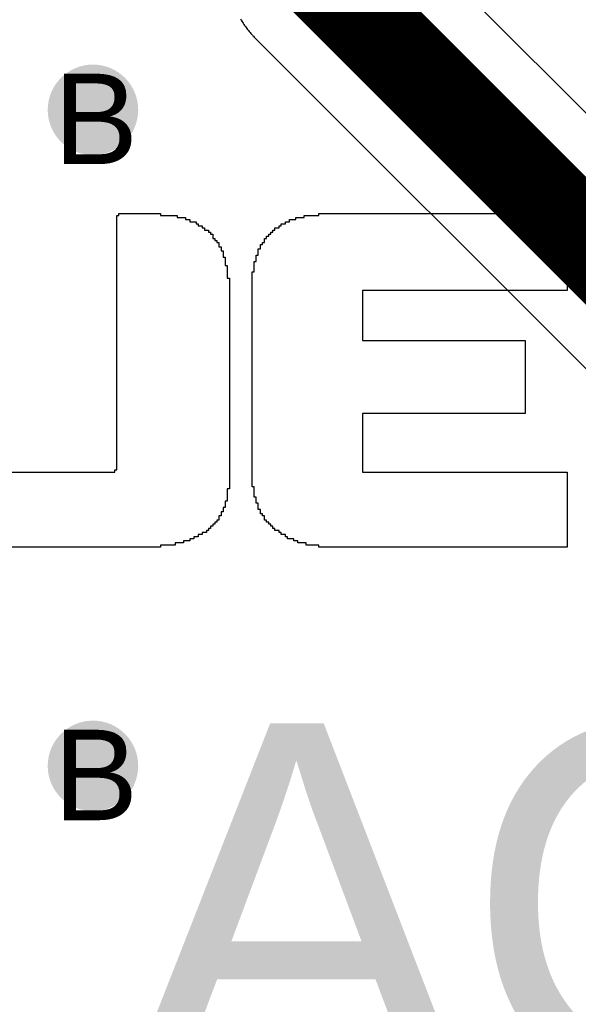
# Model space of a CAD drawing. Header units: millimetres. Extents: x -0.78 to 4.25, y -4.49 to 2.54.
# Tile 16 of 32: x 0.26 to 0.38, y 1.9 to 2.11. Entities that reach past the tile are written whole.
import ezdxf

# ---------------------------------------------------------------- set-up
doc = ezdxf.new("R2010")
doc.units = ezdxf.units.MM
doc.header["$MEASUREMENT"] = 0
for name, color, linetype in [('BottomLayer', 5, 'Continuous'), ('DrillDrawing', 1, 'Continuous'), ('TopLayer', 1, 'Continuous'), ('TopOverlay', 2, 'Continuous'), ('TopSolder', 216, 'Continuous')]:
    doc.layers.add(name, color=color, linetype=linetype)
doc.styles.add('Arial', font='txt', dxfattribs={"height": 0.2})

msp = doc.modelspace()

# ---------------------------------------------------------------- hatches: boundary and pattern name
at = {"layer": 'BottomLayer'}
h = msp.add_hatch(color=5, dxfattribs=at)
edge = h.paths.add_edge_path()
edge.add_arc((0.275, 2.095), 0.01, 0, 360)
h = msp.add_hatch(color=5, dxfattribs=at)
edge = h.paths.add_edge_path()
edge.add_arc((0.275, 1.95), 0.01, 0, 360)
at = {"layer": 'TopLayer'}
h = msp.add_hatch(color=1, dxfattribs=at)
edge = h.paths.add_edge_path()
edge.add_arc((0.275, 2.095), 0.01, 0, 360)
h = msp.add_hatch(color=1, dxfattribs=at)
edge = h.paths.add_edge_path()
edge.add_arc((0.275, 1.95), 0.01, 0, 360)
at = {"layer": 'TopSolder'}
h = msp.add_hatch(color=216, dxfattribs=at)
edge = h.paths.add_edge_path()
edge.add_arc((0.275, 2.095), 0.006, 0, 360)
h = msp.add_hatch(color=216, dxfattribs=at)
edge = h.paths.add_edge_path()
edge.add_arc((0.275, 1.95), 0.006, 0, 360)

# ---------------------------------------------------------------- linework, layer by layer
at = {"layer": 'TopLayer'}
for p, q in [((0.54328, 1.935), (0.345, 2.13328)), ((0.30763, 2.11508), (0.30777, 2.11484)), ((0.30777, 2.11484), (0.30792, 2.1146)), ((0.30792, 2.1146), (0.30806, 2.11436)), ((0.30806, 2.11436), (0.30822, 2.11412)), ((0.30822, 2.11412), (0.30837, 2.11389)), ((0.30837, 2.11389), (0.30853, 2.11366)), ((0.30853, 2.11366), (0.30869, 2.11343)), ((0.30869, 2.11343), (0.30885, 2.1132)), ((0.30885, 2.1132), (0.30902, 2.11297)), ((0.30902, 2.11297), (0.30919, 2.11275)), ((0.30919, 2.11275), (0.30936, 2.11253)), ((0.30936, 2.11253), (0.30954, 2.11231)), ((0.30954, 2.11231), (0.30972, 2.1121)), ((0.30972, 2.1121), (0.3099, 2.11188)), ((0.3099, 2.11188), (0.31009, 2.11167)), ((0.31009, 2.11167), (0.31027, 2.11147)), ((0.31027, 2.11147), (0.31037, 2.11136)), ((0.31037, 2.11136), (0.31047, 2.11126)), ((0.31047, 2.11126), (0.31066, 2.11106)), ((0.31066, 2.11106), (0.31086, 2.11086)), ((0.31086, 2.11086), (0.52086, 1.90086))]:
    msp.add_line(p, q, dxfattribs=at)
at = {"layer": 'TopLayer', "const_width": 0.02}
msp.add_lwpolyline([(0.325, 2.125), (0.535, 1.915)], dxfattribs=at)
at = {"layer": 'TopOverlay'}
for p, q in [((0.28073, 2.07166), (0.28073, 2.07212)), ((0.28073, 2.07212), (0.28995, 2.07212)), ((0.28995, 2.07212), (0.28995, 2.07166)), ((0.32492, 2.07166), (0.32492, 2.07212)), ((0.32492, 2.07212), (0.37979, 2.07212)), ((0.37979, 2.07212), (0.37979, 2.07166)), ((0.28026, 2.0712), (0.28026, 2.07166)), ((0.28026, 2.07166), (0.28073, 2.07166)), ((0.28026, 2.07073), (0.28026, 2.0712)), ((0.28026, 2.07027), (0.28026, 2.07073)), ((0.28026, 2.06981), (0.28026, 2.07027)), ((0.28026, 2.06935), (0.28026, 2.06981)), ((0.28995, 2.07166), (0.29364, 2.07166)), ((0.29364, 2.07166), (0.29364, 2.0712)), ((0.29364, 2.0712), (0.29548, 2.0712)), ((0.29548, 2.0712), (0.29548, 2.07073)), ((0.29548, 2.07073), (0.2964, 2.07073)), ((0.2964, 2.07073), (0.2964, 2.07027)), ((0.2964, 2.07027), (0.29779, 2.07027)), ((0.29779, 2.07027), (0.29779, 2.06981)), ((0.29779, 2.06981), (0.29825, 2.06981)), ((0.29825, 2.06981), (0.29825, 2.06935)), ((0.31662, 2.06935), (0.31662, 2.06981)), ((0.31662, 2.06981), (0.31754, 2.06981)), ((0.31754, 2.06981), (0.31754, 2.07027)), ((0.31754, 2.07027), (0.31846, 2.07027)), ((0.31846, 2.07027), (0.31846, 2.07073)), ((0.31846, 2.07073), (0.31985, 2.07073)), ((0.31985, 2.07073), (0.31985, 2.0712)), ((0.31985, 2.0712), (0.32169, 2.0712)), ((0.32169, 2.0712), (0.32169, 2.07166)), ((0.32169, 2.07166), (0.32492, 2.07166)), ((0.37979, 2.07166), (0.37979, 2.0712)), ((0.37979, 2.0712), (0.37979, 2.07073)), ((0.37979, 2.07073), (0.37979, 2.07027)), ((0.37979, 2.07027), (0.37979, 2.06981)), ((0.37979, 2.06981), (0.37979, 2.06935)), ((0.28026, 2.06889), (0.28026, 2.06935)), ((0.28026, 2.06843), (0.28026, 2.06889)), ((0.28026, 2.06797), (0.28026, 2.06843)), ((0.28026, 2.06751), (0.28026, 2.06797)), ((0.28026, 2.06705), (0.28026, 2.06751)), ((0.29825, 2.06935), (0.29917, 2.06935)), ((0.29917, 2.06935), (0.29917, 2.06889)), ((0.29917, 2.06889), (0.29963, 2.06889)), ((0.29963, 2.06889), (0.29963, 2.06843)), ((0.29963, 2.06843), (0.30055, 2.06843)), ((0.30055, 2.06843), (0.30055, 2.06797)), ((0.30055, 2.06797), (0.30101, 2.06797)), ((0.30101, 2.06797), (0.30101, 2.06751)), ((0.30101, 2.06751), (0.30148, 2.06751)), ((0.30148, 2.06751), (0.30148, 2.06705)), ((0.31385, 2.06705), (0.31385, 2.06751)), ((0.31385, 2.06751), (0.31431, 2.06751)), ((0.31431, 2.06751), (0.31431, 2.06797)), ((0.31431, 2.06797), (0.31478, 2.06797)), ((0.31478, 2.06797), (0.31478, 2.06843)), ((0.31478, 2.06843), (0.31524, 2.06843)), ((0.31524, 2.06843), (0.31524, 2.06889)), ((0.31524, 2.06889), (0.31616, 2.06889)), ((0.31616, 2.06889), (0.31616, 2.06935)), ((0.31616, 2.06935), (0.31662, 2.06935)), ((0.37979, 2.06935), (0.37979, 2.06889)), ((0.37979, 2.06889), (0.37979, 2.06843)), ((0.37979, 2.06843), (0.37979, 2.06797)), ((0.37979, 2.06797), (0.37979, 2.06751)), ((0.37979, 2.06751), (0.37979, 2.06705)), ((0.28026, 2.06658), (0.28026, 2.06705)), ((0.28026, 2.06612), (0.28026, 2.06658)), ((0.28026, 2.06566), (0.28026, 2.06612)), ((0.28026, 2.0652), (0.28026, 2.06566)), ((0.28026, 2.06474), (0.28026, 2.0652)), ((0.30148, 2.06705), (0.30148, 2.06658)), ((0.30148, 2.06658), (0.30194, 2.06658)), ((0.30194, 2.06658), (0.30194, 2.06612)), ((0.30194, 2.06612), (0.3024, 2.06612)), ((0.3024, 2.06612), (0.3024, 2.06566)), ((0.3024, 2.06566), (0.30286, 2.06566)), ((0.30286, 2.06566), (0.30286, 2.0652)), ((0.30286, 2.0652), (0.30286, 2.06474)), ((0.31201, 2.06474), (0.31201, 2.0652)), ((0.31201, 2.0652), (0.31247, 2.0652)), ((0.31247, 2.0652), (0.31247, 2.06566)), ((0.31247, 2.06566), (0.31293, 2.06566)), ((0.31293, 2.06612), (0.31293, 2.06658)), ((0.31293, 2.06658), (0.31339, 2.06658)), ((0.31293, 2.06566), (0.31293, 2.06612)), ((0.31339, 2.06658), (0.31339, 2.06705)), ((0.31339, 2.06705), (0.31385, 2.06705)), ((0.37979, 2.06705), (0.37979, 2.06658)), ((0.37979, 2.06658), (0.37979, 2.06612)), ((0.37979, 2.06612), (0.37979, 2.06566)), ((0.37979, 2.06566), (0.37979, 2.0652)), ((0.37979, 2.0652), (0.37979, 2.06474)), ((0.28026, 2.06428), (0.28026, 2.06474)), ((0.28026, 2.06382), (0.28026, 2.06428)), ((0.28026, 2.06336), (0.28026, 2.06382)), ((0.28026, 2.0629), (0.28026, 2.06336)), ((0.30286, 2.06474), (0.30332, 2.06474)), ((0.30332, 2.06474), (0.30332, 2.06428)), ((0.30332, 2.06428), (0.30332, 2.06382)), ((0.30332, 2.06382), (0.30378, 2.06382)), ((0.30378, 2.06382), (0.30378, 2.06336)), ((0.30378, 2.06336), (0.30378, 2.0629)), ((0.31155, 2.06382), (0.31155, 2.06428)), ((0.31155, 2.06428), (0.31201, 2.06428)), ((0.31155, 2.06336), (0.31155, 2.06382)), ((0.31155, 2.0629), (0.31155, 2.06336)), ((0.31201, 2.06428), (0.31201, 2.06474)), ((0.37979, 2.06474), (0.37979, 2.06428)), ((0.37979, 2.06428), (0.37979, 2.06382)), ((0.37979, 2.06382), (0.37979, 2.06336)), ((0.37979, 2.06336), (0.37979, 2.0629)), ((0.28026, 2.06244), (0.28026, 2.0629)), ((0.28026, 2.06197), (0.28026, 2.06244)), ((0.28026, 2.06151), (0.28026, 2.06197)), ((0.28026, 2.06105), (0.28026, 2.06151)), ((0.28026, 2.06059), (0.28026, 2.06105)), ((0.30378, 2.0629), (0.30378, 2.06244)), ((0.30378, 2.06244), (0.30424, 2.06244)), ((0.30424, 2.06244), (0.30424, 2.06197)), ((0.30424, 2.06197), (0.30424, 2.06151)), ((0.30424, 2.06151), (0.30424, 2.06105)), ((0.30424, 2.06105), (0.30424, 2.06059)), ((0.31063, 2.06105), (0.31063, 2.06151)), ((0.31063, 2.06151), (0.31109, 2.06151)), ((0.31063, 2.06059), (0.31063, 2.06105)), ((0.31109, 2.06244), (0.31109, 2.0629)), ((0.31109, 2.0629), (0.31155, 2.0629)), ((0.31109, 2.06197), (0.31109, 2.06244)), ((0.31109, 2.06151), (0.31109, 2.06197)), ((0.37979, 2.0629), (0.37979, 2.06244)), ((0.37979, 2.06244), (0.37979, 2.06197)), ((0.37979, 2.06197), (0.37979, 2.06151)), ((0.37979, 2.06151), (0.37979, 2.06105)), ((0.37979, 2.06105), (0.37979, 2.06059)), ((0.28026, 2.06013), (0.28026, 2.06059)), ((0.28026, 2.05967), (0.28026, 2.06013)), ((0.28026, 2.05921), (0.28026, 2.05967)), ((0.28026, 2.05875), (0.28026, 2.05921)), ((0.28026, 2.05829), (0.28026, 2.05875)), ((0.30424, 2.06059), (0.3047, 2.06059)), ((0.3047, 2.06059), (0.3047, 2.06013)), ((0.3047, 2.06013), (0.3047, 2.05967)), ((0.3047, 2.05967), (0.3047, 2.05921)), ((0.3047, 2.05921), (0.3047, 2.05875)), ((0.3047, 2.05875), (0.3047, 2.05829)), ((0.31016, 2.05875), (0.31016, 2.05921)), ((0.31016, 2.05921), (0.31063, 2.05921)), ((0.31016, 2.05829), (0.31016, 2.05875)), ((0.31063, 2.06013), (0.31063, 2.06059)), ((0.31063, 2.05967), (0.31063, 2.06013)), ((0.31063, 2.05921), (0.31063, 2.05967)), ((0.37979, 2.06059), (0.37979, 2.06013)), ((0.37979, 2.06013), (0.37979, 2.05967)), ((0.37979, 2.05967), (0.37979, 2.05921)), ((0.37979, 2.05921), (0.37979, 2.05875)), ((0.37979, 2.05875), (0.37979, 2.05829)), ((0.28026, 2.05782), (0.28026, 2.05829)), ((0.28026, 2.05736), (0.28026, 2.05782)), ((0.28026, 2.0569), (0.28026, 2.05736)), ((0.28026, 2.05644), (0.28026, 2.0569)), ((0.3047, 2.05829), (0.3047, 2.05782)), ((0.3047, 2.05782), (0.30516, 2.05782)), ((0.30516, 2.05782), (0.30516, 2.05736)), ((0.30516, 2.05736), (0.30516, 2.0569)), ((0.30516, 2.0569), (0.30516, 2.05644)), ((0.31016, 2.05782), (0.31016, 2.05829)), ((0.31016, 2.05736), (0.31016, 2.05782)), ((0.31016, 2.0569), (0.31016, 2.05736)), ((0.31016, 2.05644), (0.31016, 2.0569)), ((0.37979, 2.05829), (0.37979, 2.05782)), ((0.37979, 2.05782), (0.37979, 2.05736)), ((0.37979, 2.05736), (0.37979, 2.0569)), ((0.37979, 2.0569), (0.37979, 2.05644)), ((0.28026, 2.05598), (0.28026, 2.05644)), ((0.28026, 2.05552), (0.28026, 2.05598)), ((0.28026, 2.05506), (0.28026, 2.05552)), ((0.28026, 2.0546), (0.28026, 2.05506)), ((0.28026, 2.05414), (0.28026, 2.0546)), ((0.30516, 2.05644), (0.30516, 2.05598)), ((0.30516, 2.05598), (0.30516, 2.05552)), ((0.30516, 2.05552), (0.30516, 2.05506)), ((0.30516, 2.05506), (0.30516, 2.0546)), ((0.30516, 2.0546), (0.30516, 2.05414)), ((0.31016, 2.05598), (0.31016, 2.05644)), ((0.31016, 2.05552), (0.31016, 2.05598)), ((0.31016, 2.05506), (0.31016, 2.05552)), ((0.31016, 2.0546), (0.31016, 2.05506)), ((0.31016, 2.05414), (0.31016, 2.0546)), ((0.37979, 2.05506), (0.3346, 2.05506)), ((0.3346, 2.05506), (0.3346, 2.0546)), ((0.3346, 2.0546), (0.3346, 2.05414)), ((0.37979, 2.05644), (0.37979, 2.05598)), ((0.37979, 2.05598), (0.37979, 2.05552)), ((0.37979, 2.05552), (0.37979, 2.05506)), ((0.28026, 2.05367), (0.28026, 2.05414)), ((0.28026, 2.05321), (0.28026, 2.05367)), ((0.28026, 2.05275), (0.28026, 2.05321)), ((0.28026, 2.05229), (0.28026, 2.05275)), ((0.28026, 2.05183), (0.28026, 2.05229)), ((0.30516, 2.05414), (0.30516, 2.05367)), ((0.30516, 2.05367), (0.30516, 2.05321)), ((0.30516, 2.05321), (0.30516, 2.05275)), ((0.30516, 2.05275), (0.30516, 2.05229)), ((0.30516, 2.05229), (0.30516, 2.05183)), ((0.31016, 2.05367), (0.31016, 2.05414)), ((0.31016, 2.05321), (0.31016, 2.05367)), ((0.31016, 2.05275), (0.31016, 2.05321)), ((0.31016, 2.05229), (0.31016, 2.05275)), ((0.31016, 2.05183), (0.31016, 2.05229)), ((0.3346, 2.05414), (0.3346, 2.05367)), ((0.3346, 2.05367), (0.3346, 2.05321)), ((0.3346, 2.05321), (0.3346, 2.05275)), ((0.3346, 2.05275), (0.3346, 2.05229)), ((0.3346, 2.05229), (0.3346, 2.05183)), ((0.28026, 2.05137), (0.28026, 2.05183)), ((0.28026, 2.05091), (0.28026, 2.05137)), ((0.28026, 2.05045), (0.28026, 2.05091)), ((0.28026, 2.04999), (0.28026, 2.05045)), ((0.28026, 2.04952), (0.28026, 2.04999)), ((0.30516, 2.05183), (0.30516, 2.05137)), ((0.30516, 2.05137), (0.30516, 2.05091)), ((0.30516, 2.05091), (0.30516, 2.05045)), ((0.30516, 2.05045), (0.30516, 2.04999)), ((0.30516, 2.04999), (0.30516, 2.04952)), ((0.31016, 2.05137), (0.31016, 2.05183)), ((0.31016, 2.05091), (0.31016, 2.05137)), ((0.31016, 2.05045), (0.31016, 2.05091)), ((0.31016, 2.04999), (0.31016, 2.05045)), ((0.31016, 2.04952), (0.31016, 2.04999)), ((0.3346, 2.05183), (0.3346, 2.05137)), ((0.3346, 2.05137), (0.3346, 2.05091)), ((0.3346, 2.05091), (0.3346, 2.05045)), ((0.3346, 2.05045), (0.3346, 2.04999)), ((0.3346, 2.04999), (0.3346, 2.04952)), ((0.28026, 2.04906), (0.28026, 2.04952)), ((0.28026, 2.0486), (0.28026, 2.04906)), ((0.28026, 2.04814), (0.28026, 2.0486)), ((0.28026, 2.04768), (0.28026, 2.04814)), ((0.30516, 2.04952), (0.30516, 2.04906)), ((0.30516, 2.04906), (0.30516, 2.0486)), ((0.30516, 2.0486), (0.30516, 2.04814)), ((0.30516, 2.04814), (0.30516, 2.04768)), ((0.31016, 2.04906), (0.31016, 2.04952)), ((0.31016, 2.0486), (0.31016, 2.04906)), ((0.31016, 2.04814), (0.31016, 2.0486)), ((0.31016, 2.04768), (0.31016, 2.04814)), ((0.3346, 2.04952), (0.3346, 2.04906)), ((0.3346, 2.04906), (0.3346, 2.0486)), ((0.3346, 2.0486), (0.3346, 2.04814)), ((0.3346, 2.04814), (0.3346, 2.04768)), ((0.28026, 2.04722), (0.28026, 2.04768)), ((0.28026, 2.04676), (0.28026, 2.04722)), ((0.28026, 2.0463), (0.28026, 2.04676)), ((0.28026, 2.04584), (0.28026, 2.0463)), ((0.28026, 2.04537), (0.28026, 2.04584)), ((0.30516, 2.04768), (0.30516, 2.04722)), ((0.30516, 2.04722), (0.30516, 2.04676)), ((0.30516, 2.04676), (0.30516, 2.0463)), ((0.30516, 2.0463), (0.30516, 2.04584)), ((0.30516, 2.04584), (0.30516, 2.04537)), ((0.31016, 2.04722), (0.31016, 2.04768)), ((0.31016, 2.04676), (0.31016, 2.04722)), ((0.31016, 2.0463), (0.31016, 2.04676)), ((0.31016, 2.04584), (0.31016, 2.0463)), ((0.31016, 2.04537), (0.31016, 2.04584)), ((0.3346, 2.04768), (0.3346, 2.04722)), ((0.3346, 2.04722), (0.3346, 2.04676)), ((0.3346, 2.04676), (0.3346, 2.0463)), ((0.3346, 2.0463), (0.3346, 2.04584)), ((0.3346, 2.04584), (0.3346, 2.04537)), ((0.28026, 2.04491), (0.28026, 2.04537)), ((0.28026, 2.04445), (0.28026, 2.04491)), ((0.28026, 2.04399), (0.28026, 2.04445)), ((0.28026, 2.04353), (0.28026, 2.04399)), ((0.28026, 2.04307), (0.28026, 2.04353)), ((0.30516, 2.04537), (0.30516, 2.04491)), ((0.30516, 2.04491), (0.30516, 2.04445)), ((0.30516, 2.04445), (0.30516, 2.04399)), ((0.30516, 2.04399), (0.30516, 2.04353)), ((0.30516, 2.04353), (0.30516, 2.04307)), ((0.31016, 2.04491), (0.31016, 2.04537)), ((0.31016, 2.04445), (0.31016, 2.04491)), ((0.31016, 2.04399), (0.31016, 2.04445)), ((0.31016, 2.04353), (0.31016, 2.04399)), ((0.31016, 2.04307), (0.31016, 2.04353)), ((0.3346, 2.04537), (0.3346, 2.04491)), ((0.3346, 2.04491), (0.3346, 2.04445)), ((0.3346, 2.04445), (0.3346, 2.04399)), ((0.3346, 2.04399), (0.37057, 2.04399)), ((0.37057, 2.04399), (0.37057, 2.04353)), ((0.37057, 2.04353), (0.37057, 2.04307)), ((0.28026, 2.04261), (0.28026, 2.04307)), ((0.28026, 2.04215), (0.28026, 2.04261)), ((0.28026, 2.04169), (0.28026, 2.04215)), ((0.28026, 2.04122), (0.28026, 2.04169)), ((0.30516, 2.04307), (0.30516, 2.04261)), ((0.30516, 2.04261), (0.30516, 2.04215)), ((0.30516, 2.04215), (0.30516, 2.04169)), ((0.30516, 2.04169), (0.30516, 2.04122)), ((0.31016, 2.04261), (0.31016, 2.04307)), ((0.31016, 2.04215), (0.31016, 2.04261)), ((0.31016, 2.04169), (0.31016, 2.04215)), ((0.31016, 2.04122), (0.31016, 2.04169)), ((0.37057, 2.04307), (0.37057, 2.04261)), ((0.37057, 2.04261), (0.37057, 2.04215)), ((0.37057, 2.04215), (0.37057, 2.04169)), ((0.37057, 2.04169), (0.37057, 2.04122)), ((0.28026, 2.04076), (0.28026, 2.04122)), ((0.28026, 2.0403), (0.28026, 2.04076)), ((0.28026, 2.03984), (0.28026, 2.0403)), ((0.28026, 2.03938), (0.28026, 2.03984)), ((0.28026, 2.03892), (0.28026, 2.03938)), ((0.30516, 2.04122), (0.30516, 2.04076)), ((0.30516, 2.04076), (0.30516, 2.0403)), ((0.30516, 2.0403), (0.30516, 2.03984)), ((0.30516, 2.03984), (0.30516, 2.03938)), ((0.30516, 2.03938), (0.30516, 2.03892)), ((0.31016, 2.04076), (0.31016, 2.04122)), ((0.31016, 2.0403), (0.31016, 2.04076)), ((0.31016, 2.03984), (0.31016, 2.0403)), ((0.31016, 2.03938), (0.31016, 2.03984)), ((0.31016, 2.03892), (0.31016, 2.03938)), ((0.37057, 2.04122), (0.37057, 2.04076)), ((0.37057, 2.04076), (0.37057, 2.0403)), ((0.37057, 2.0403), (0.37057, 2.03984)), ((0.37057, 2.03984), (0.37057, 2.03938)), ((0.37057, 2.03938), (0.37057, 2.03892)), ((0.28026, 2.03846), (0.28026, 2.03892)), ((0.28026, 2.038), (0.28026, 2.03846)), ((0.28026, 2.03754), (0.28026, 2.038)), ((0.28026, 2.03707), (0.28026, 2.03754)), ((0.28026, 2.03661), (0.28026, 2.03707)), ((0.30516, 2.03892), (0.30516, 2.03846)), ((0.30516, 2.03846), (0.30516, 2.038)), ((0.30516, 2.038), (0.30516, 2.03754)), ((0.30516, 2.03754), (0.30516, 2.03707)), ((0.30516, 2.03707), (0.30516, 2.03661)), ((0.31016, 2.03846), (0.31016, 2.03892)), ((0.31016, 2.038), (0.31016, 2.03846)), ((0.31016, 2.03754), (0.31016, 2.038)), ((0.31016, 2.03707), (0.31016, 2.03754)), ((0.31016, 2.03661), (0.31016, 2.03707)), ((0.37057, 2.03892), (0.37057, 2.03846)), ((0.37057, 2.03846), (0.37057, 2.038)), ((0.37057, 2.038), (0.37057, 2.03754)), ((0.37057, 2.03754), (0.37057, 2.03707)), ((0.37057, 2.03707), (0.37057, 2.03661)), ((0.28026, 2.03615), (0.28026, 2.03661)), ((0.28026, 2.03569), (0.28026, 2.03615)), ((0.28026, 2.03523), (0.28026, 2.03569)), ((0.28026, 2.03477), (0.28026, 2.03523)), ((0.28026, 2.03431), (0.28026, 2.03477)), ((0.30516, 2.03661), (0.30516, 2.03615)), ((0.30516, 2.03615), (0.30516, 2.03569)), ((0.30516, 2.03569), (0.30516, 2.03523)), ((0.30516, 2.03523), (0.30516, 2.03477)), ((0.30516, 2.03477), (0.30516, 2.03431)), ((0.31016, 2.03615), (0.31016, 2.03661)), ((0.31016, 2.03569), (0.31016, 2.03615)), ((0.31016, 2.03523), (0.31016, 2.03569)), ((0.31016, 2.03477), (0.31016, 2.03523)), ((0.31016, 2.03431), (0.31016, 2.03477)), ((0.37057, 2.03661), (0.37057, 2.03615)), ((0.37057, 2.03615), (0.37057, 2.03569)), ((0.37057, 2.03569), (0.37057, 2.03523)), ((0.37057, 2.03523), (0.37057, 2.03477)), ((0.37057, 2.03477), (0.37057, 2.03431)), ((0.28026, 2.03385), (0.28026, 2.03431)), ((0.28026, 2.03339), (0.28026, 2.03385)), ((0.28026, 2.03293), (0.28026, 2.03339)), ((0.28026, 2.03246), (0.28026, 2.03293)), ((0.30516, 2.03431), (0.30516, 2.03385)), ((0.30516, 2.03385), (0.30516, 2.03339)), ((0.30516, 2.03339), (0.30516, 2.03293)), ((0.30516, 2.03293), (0.30516, 2.03246)), ((0.31016, 2.03385), (0.31016, 2.03431)), ((0.31016, 2.03339), (0.31016, 2.03385)), ((0.31016, 2.03293), (0.31016, 2.03339)), ((0.31016, 2.03246), (0.31016, 2.03293)), ((0.37057, 2.03431), (0.37057, 2.03385)), ((0.37057, 2.03385), (0.37057, 2.03339)), ((0.37057, 2.03339), (0.37057, 2.03293)), ((0.37057, 2.03293), (0.37057, 2.03246)), ((0.28026, 2.032), (0.28026, 2.03246)), ((0.28026, 2.03154), (0.28026, 2.032)), ((0.28026, 2.03108), (0.28026, 2.03154)), ((0.28026, 2.03062), (0.28026, 2.03108)), ((0.28026, 2.03016), (0.28026, 2.03062)), ((0.30516, 2.03246), (0.30516, 2.032)), ((0.30516, 2.032), (0.30516, 2.03154)), ((0.30516, 2.03154), (0.30516, 2.03108)), ((0.30516, 2.03108), (0.30516, 2.03062)), ((0.30516, 2.03062), (0.30516, 2.03016)), ((0.31016, 2.032), (0.31016, 2.03246)), ((0.31016, 2.03154), (0.31016, 2.032)), ((0.31016, 2.03108), (0.31016, 2.03154)), ((0.31016, 2.03062), (0.31016, 2.03108)), ((0.31016, 2.03016), (0.31016, 2.03062)), ((0.37057, 2.03246), (0.37057, 2.032)), ((0.37057, 2.032), (0.37057, 2.03154)), ((0.37057, 2.03154), (0.37057, 2.03108)), ((0.37057, 2.03108), (0.37057, 2.03062)), ((0.37057, 2.03062), (0.37057, 2.03016)), ((0.28026, 2.0297), (0.28026, 2.03016)), ((0.28026, 2.02924), (0.28026, 2.0297)), ((0.28026, 2.02878), (0.28026, 2.02924)), ((0.28026, 2.02831), (0.28026, 2.02878)), ((0.28026, 2.02785), (0.28026, 2.02831)), ((0.30516, 2.03016), (0.30516, 2.0297)), ((0.30516, 2.0297), (0.30516, 2.02924)), ((0.30516, 2.02924), (0.30516, 2.02878)), ((0.30516, 2.02878), (0.30516, 2.02831)), ((0.30516, 2.02831), (0.30516, 2.02785)), ((0.31016, 2.0297), (0.31016, 2.03016)), ((0.31016, 2.02924), (0.31016, 2.0297)), ((0.31016, 2.02878), (0.31016, 2.02924)), ((0.31016, 2.02831), (0.31016, 2.02878)), ((0.31016, 2.02785), (0.31016, 2.02831)), ((0.37057, 2.03016), (0.37057, 2.0297)), ((0.37057, 2.0297), (0.37057, 2.02924)), ((0.37057, 2.02924), (0.37057, 2.02878)), ((0.37057, 2.02878), (0.37057, 2.02831)), ((0.37057, 2.02831), (0.37057, 2.02785)), ((0.28026, 2.02739), (0.28026, 2.02785)), ((0.28026, 2.02693), (0.28026, 2.02739)), ((0.28026, 2.02647), (0.28026, 2.02693)), ((0.28026, 2.02601), (0.28026, 2.02647)), ((0.28026, 2.02555), (0.28026, 2.02601)), ((0.30516, 2.02785), (0.30516, 2.02739)), ((0.30516, 2.02739), (0.30516, 2.02693)), ((0.30516, 2.02693), (0.30516, 2.02647)), ((0.30516, 2.02647), (0.30516, 2.02601)), ((0.30516, 2.02601), (0.30516, 2.02555)), ((0.31016, 2.02739), (0.31016, 2.02785)), ((0.31016, 2.02693), (0.31016, 2.02739)), ((0.31016, 2.02647), (0.31016, 2.02693)), ((0.31016, 2.02601), (0.31016, 2.02647)), ((0.31016, 2.02555), (0.31016, 2.02601)), ((0.37057, 2.02785), (0.3346, 2.02785)), ((0.3346, 2.02785), (0.3346, 2.02739)), ((0.3346, 2.02739), (0.3346, 2.02693)), ((0.3346, 2.02693), (0.3346, 2.02647)), ((0.3346, 2.02647), (0.3346, 2.02601)), ((0.3346, 2.02601), (0.3346, 2.02555)), ((0.28026, 2.02509), (0.28026, 2.02555)), ((0.28026, 2.02463), (0.28026, 2.02509)), ((0.28026, 2.02416), (0.28026, 2.02463)), ((0.28026, 2.0237), (0.28026, 2.02416)), ((0.30516, 2.02555), (0.30516, 2.02509)), ((0.30516, 2.02509), (0.30516, 2.02463)), ((0.30516, 2.02463), (0.30516, 2.02416)), ((0.30516, 2.02416), (0.30516, 2.0237)), ((0.31016, 2.02509), (0.31016, 2.02555)), ((0.31016, 2.02463), (0.31016, 2.02509)), ((0.31016, 2.02416), (0.31016, 2.02463)), ((0.31016, 2.0237), (0.31016, 2.02416)), ((0.3346, 2.02555), (0.3346, 2.02509)), ((0.3346, 2.02509), (0.3346, 2.02463)), ((0.3346, 2.02463), (0.3346, 2.02416)), ((0.3346, 2.02416), (0.3346, 2.0237)), ((0.28026, 2.02324), (0.28026, 2.0237)), ((0.28026, 2.02278), (0.28026, 2.02324)), ((0.28026, 2.02232), (0.28026, 2.02278)), ((0.28026, 2.02186), (0.28026, 2.02232)), ((0.28026, 2.0214), (0.28026, 2.02186)), ((0.30516, 2.0237), (0.30516, 2.02324)), ((0.30516, 2.02324), (0.30516, 2.02278)), ((0.30516, 2.02278), (0.30516, 2.02232)), ((0.30516, 2.02232), (0.30516, 2.02186)), ((0.30516, 2.02186), (0.30516, 2.0214)), ((0.31016, 2.02324), (0.31016, 2.0237)), ((0.31016, 2.02278), (0.31016, 2.02324)), ((0.31016, 2.02232), (0.31016, 2.02278)), ((0.31016, 2.02186), (0.31016, 2.02232)), ((0.31016, 2.0214), (0.31016, 2.02186)), ((0.3346, 2.0237), (0.3346, 2.02324)), ((0.3346, 2.02324), (0.3346, 2.02278)), ((0.3346, 2.02278), (0.3346, 2.02232)), ((0.3346, 2.02232), (0.3346, 2.02186)), ((0.3346, 2.02186), (0.3346, 2.0214)), ((0.28026, 2.02094), (0.28026, 2.0214)), ((0.28026, 2.02048), (0.28026, 2.02094)), ((0.28026, 2.02001), (0.28026, 2.02048)), ((0.28026, 2.01955), (0.28026, 2.02001)), ((0.28026, 2.01909), (0.28026, 2.01955)), ((0.30516, 2.0214), (0.30516, 2.02094)), ((0.30516, 2.02094), (0.30516, 2.02048)), ((0.30516, 2.02048), (0.30516, 2.02001)), ((0.30516, 2.02001), (0.30516, 2.01955)), ((0.30516, 2.01955), (0.30516, 2.01909)), ((0.31016, 2.02094), (0.31016, 2.0214)), ((0.31016, 2.02048), (0.31016, 2.02094)), ((0.31016, 2.02001), (0.31016, 2.02048)), ((0.31016, 2.01955), (0.31016, 2.02001)), ((0.31016, 2.01909), (0.31016, 2.01955)), ((0.3346, 2.0214), (0.3346, 2.02094)), ((0.3346, 2.02094), (0.3346, 2.02048)), ((0.3346, 2.02048), (0.3346, 2.02001)), ((0.3346, 2.02001), (0.3346, 2.01955)), ((0.3346, 2.01955), (0.3346, 2.01909)), ((0.28026, 2.01863), (0.28026, 2.01909)), ((0.28026, 2.01817), (0.28026, 2.01863)), ((0.28026, 2.01771), (0.28026, 2.01817)), ((0.28026, 2.01725), (0.28026, 2.01771)), ((0.30516, 2.01909), (0.30516, 2.01863)), ((0.30516, 2.01863), (0.30516, 2.01817)), ((0.30516, 2.01817), (0.30516, 2.01771)), ((0.30516, 2.01771), (0.30516, 2.01725)), ((0.31016, 2.01863), (0.31016, 2.01909)), ((0.31016, 2.01817), (0.31016, 2.01863)), ((0.31016, 2.01771), (0.31016, 2.01817)), ((0.31016, 2.01725), (0.31016, 2.01771)), ((0.3346, 2.01909), (0.3346, 2.01863)), ((0.3346, 2.01863), (0.3346, 2.01817)), ((0.3346, 2.01817), (0.3346, 2.01771)), ((0.3346, 2.01771), (0.3346, 2.01725)), ((0.2798, 2.01494), (0.2798, 2.0154)), ((0.2798, 2.0154), (0.28026, 2.0154)), ((0.28026, 2.01679), (0.28026, 2.01725)), ((0.28026, 2.01633), (0.28026, 2.01679)), ((0.28026, 2.01586), (0.28026, 2.01633)), ((0.28026, 2.0154), (0.28026, 2.01586)), ((0.30516, 2.01725), (0.30516, 2.01679)), ((0.30516, 2.01679), (0.30516, 2.01633)), ((0.30516, 2.01633), (0.30516, 2.01586)), ((0.30516, 2.01586), (0.30516, 2.0154)), ((0.30516, 2.0154), (0.30516, 2.01494)), ((0.31016, 2.01679), (0.31016, 2.01725)), ((0.31016, 2.01633), (0.31016, 2.01679)), ((0.31016, 2.01586), (0.31016, 2.01633)), ((0.31016, 2.0154), (0.31016, 2.01586)), ((0.31016, 2.01494), (0.31016, 2.0154)), ((0.3346, 2.01725), (0.3346, 2.01679)), ((0.3346, 2.01679), (0.3346, 2.01633)), ((0.3346, 2.01633), (0.3346, 2.01586)), ((0.3346, 2.01586), (0.3346, 2.0154)), ((0.3346, 2.0154), (0.3346, 2.01494)), ((0.25583, 2.01494), (0.2798, 2.01494)), ((0.30516, 2.01494), (0.30516, 2.01448)), ((0.30516, 2.01448), (0.30516, 2.01402)), ((0.30516, 2.01402), (0.30516, 2.01356)), ((0.30516, 2.01356), (0.30516, 2.0131)), ((0.30516, 2.0131), (0.30516, 2.01264)), ((0.31016, 2.01448), (0.31016, 2.01494)), ((0.31016, 2.01402), (0.31016, 2.01448)), ((0.31016, 2.01356), (0.31016, 2.01402)), ((0.31016, 2.0131), (0.31016, 2.01356)), ((0.31016, 2.01264), (0.31016, 2.0131)), ((0.3346, 2.01494), (0.37979, 2.01494)), ((0.37979, 2.01494), (0.37979, 2.01448)), ((0.37979, 2.01448), (0.37979, 2.01402)), ((0.37979, 2.01402), (0.37979, 2.01356)), ((0.37979, 2.01356), (0.37979, 2.0131)), ((0.37979, 2.0131), (0.37979, 2.01264)), ((0.30516, 2.01125), (0.3047, 2.01125)), ((0.3047, 2.01125), (0.3047, 2.01079)), ((0.3047, 2.01079), (0.3047, 2.01033)), ((0.30516, 2.01264), (0.30516, 2.01218)), ((0.30516, 2.01218), (0.30516, 2.01171)), ((0.30516, 2.01171), (0.30516, 2.01125)), ((0.31016, 2.01218), (0.31016, 2.01264)), ((0.31016, 2.01171), (0.31016, 2.01218)), ((0.31063, 2.01171), (0.31016, 2.01171)), ((0.31063, 2.01125), (0.31063, 2.01171)), ((0.31063, 2.01079), (0.31063, 2.01125)), ((0.31063, 2.01033), (0.31063, 2.01079)), ((0.37979, 2.01264), (0.37979, 2.01218)), ((0.37979, 2.01218), (0.37979, 2.01171)), ((0.37979, 2.01171), (0.37979, 2.01125)), ((0.37979, 2.01125), (0.37979, 2.01079)), ((0.37979, 2.01079), (0.37979, 2.01033)), ((0.3047, 2.01033), (0.3047, 2.00987)), ((0.3047, 2.00987), (0.3047, 2.00941)), ((0.3047, 2.00941), (0.3047, 2.00895)), ((0.3047, 2.00895), (0.3047, 2.00849)), ((0.31063, 2.00987), (0.31063, 2.01033)), ((0.31063, 2.00941), (0.31063, 2.00987)), ((0.31109, 2.00941), (0.31063, 2.00941)), ((0.31109, 2.00895), (0.31109, 2.00941)), ((0.31109, 2.00849), (0.31109, 2.00895)), ((0.37979, 2.01033), (0.37979, 2.00987)), ((0.37979, 2.00987), (0.37979, 2.00941)), ((0.37979, 2.00941), (0.37979, 2.00895)), ((0.37979, 2.00895), (0.37979, 2.00849)), ((0.30424, 2.0071), (0.30378, 2.0071)), ((0.30378, 2.0071), (0.30378, 2.00664)), ((0.30378, 2.00664), (0.30378, 2.00618)), ((0.3047, 2.00849), (0.30424, 2.00849)), ((0.30424, 2.00849), (0.30424, 2.00803)), ((0.30424, 2.00803), (0.30424, 2.00756)), ((0.30424, 2.00756), (0.30424, 2.0071)), ((0.31109, 2.00803), (0.31109, 2.00849)), ((0.31155, 2.00803), (0.31109, 2.00803)), ((0.31155, 2.00756), (0.31155, 2.00803)), ((0.31155, 2.0071), (0.31155, 2.00756)), ((0.31155, 2.00664), (0.31155, 2.0071)), ((0.31201, 2.00664), (0.31155, 2.00664)), ((0.31201, 2.00618), (0.31201, 2.00664)), ((0.37979, 2.00849), (0.37979, 2.00803)), ((0.37979, 2.00803), (0.37979, 2.00756)), ((0.37979, 2.00756), (0.37979, 2.0071)), ((0.37979, 2.0071), (0.37979, 2.00664)), ((0.37979, 2.00664), (0.37979, 2.00618)), ((0.30286, 2.00434), (0.3024, 2.00434)), ((0.3024, 2.00434), (0.3024, 2.00388)), ((0.30332, 2.00526), (0.30286, 2.00526)), ((0.30286, 2.00526), (0.30286, 2.0048)), ((0.30286, 2.0048), (0.30286, 2.00434)), ((0.30378, 2.00618), (0.30332, 2.00618)), ((0.30332, 2.00618), (0.30332, 2.00572)), ((0.30332, 2.00572), (0.30332, 2.00526)), ((0.31201, 2.00572), (0.31201, 2.00618)), ((0.31247, 2.00572), (0.31201, 2.00572)), ((0.31247, 2.00526), (0.31247, 2.00572)), ((0.31293, 2.00526), (0.31247, 2.00526)), ((0.31293, 2.0048), (0.31293, 2.00526)), ((0.31293, 2.00434), (0.31293, 2.0048)), ((0.31339, 2.00434), (0.31293, 2.00434)), ((0.31339, 2.00388), (0.31339, 2.00434)), ((0.37979, 2.00618), (0.37979, 2.00572)), ((0.37979, 2.00572), (0.37979, 2.00526)), ((0.37979, 2.00526), (0.37979, 2.0048)), ((0.37979, 2.0048), (0.37979, 2.00434)), ((0.37979, 2.00434), (0.37979, 2.00388)), ((0.30101, 2.00249), (0.30055, 2.00249)), ((0.30055, 2.00249), (0.30055, 2.00203)), ((0.30148, 2.00295), (0.30101, 2.00295)), ((0.30101, 2.00295), (0.30101, 2.00249)), ((0.30194, 2.00341), (0.30148, 2.00341)), ((0.30148, 2.00341), (0.30148, 2.00295)), ((0.3024, 2.00388), (0.30194, 2.00388)), ((0.30194, 2.00388), (0.30194, 2.00341)), ((0.31385, 2.00388), (0.31339, 2.00388)), ((0.31385, 2.00341), (0.31385, 2.00388)), ((0.31431, 2.00341), (0.31385, 2.00341)), ((0.31431, 2.00295), (0.31431, 2.00341)), ((0.31478, 2.00295), (0.31431, 2.00295)), ((0.31478, 2.00249), (0.31478, 2.00295)), ((0.31524, 2.00249), (0.31478, 2.00249)), ((0.31524, 2.00203), (0.31524, 2.00249)), ((0.37979, 2.00388), (0.37979, 2.00341)), ((0.37979, 2.00341), (0.37979, 2.00295)), ((0.37979, 2.00295), (0.37979, 2.00249)), ((0.37979, 2.00249), (0.37979, 2.00203)), ((0.29733, 2.00019), (0.2964, 2.00019)), ((0.2964, 2.00019), (0.2964, 1.99973)), ((0.29825, 2.00065), (0.29733, 2.00065)), ((0.29733, 2.00065), (0.29733, 2.00019)), ((0.29917, 2.00111), (0.29825, 2.00111)), ((0.29825, 2.00111), (0.29825, 2.00065)), ((0.30009, 2.00157), (0.29917, 2.00157)), ((0.29917, 2.00157), (0.29917, 2.00111)), ((0.30055, 2.00203), (0.30009, 2.00203)), ((0.30009, 2.00203), (0.30009, 2.00157)), ((0.31616, 2.00203), (0.31524, 2.00203)), ((0.31616, 2.00157), (0.31616, 2.00203)), ((0.31662, 2.00157), (0.31616, 2.00157)), ((0.31662, 2.00111), (0.31662, 2.00157)), ((0.31754, 2.00111), (0.31662, 2.00111)), ((0.31754, 2.00065), (0.31754, 2.00111)), ((0.318, 2.00065), (0.31754, 2.00065)), ((0.318, 2.00019), (0.318, 2.00065)), ((0.31939, 2.00019), (0.318, 2.00019)), ((0.31939, 1.99973), (0.31939, 2.00019)), ((0.37979, 2.00203), (0.37979, 2.00157)), ((0.37979, 2.00157), (0.37979, 2.00111)), ((0.37979, 2.00111), (0.37979, 2.00065)), ((0.37979, 2.00065), (0.37979, 2.00019)), ((0.37979, 2.00019), (0.37979, 1.99973)), ((0.28995, 1.99834), (0.24568, 1.99834)), ((0.29318, 1.9988), (0.28995, 1.9988)), ((0.28995, 1.9988), (0.28995, 1.99834)), ((0.29502, 1.99927), (0.29318, 1.99927)), ((0.29318, 1.99927), (0.29318, 1.9988)), ((0.2964, 1.99973), (0.29502, 1.99973)), ((0.29502, 1.99973), (0.29502, 1.99927)), ((0.32031, 1.99973), (0.31939, 1.99973)), ((0.32031, 1.99927), (0.32031, 1.99973)), ((0.32215, 1.99927), (0.32031, 1.99927)), ((0.32215, 1.9988), (0.32215, 1.99927)), ((0.32492, 1.9988), (0.32215, 1.9988)), ((0.32492, 1.99834), (0.32492, 1.9988)), ((0.37979, 1.99834), (0.32492, 1.99834)), ((0.37979, 1.99973), (0.37979, 1.99927)), ((0.37979, 1.99927), (0.37979, 1.9988)), ((0.37979, 1.9988), (0.37979, 1.99834))]:
    msp.add_line(p, q, dxfattribs=at)

# ---------------------------------------------------------------- texts
at = {"layer": 'DrillDrawing', "style": 'Arial'}
for p in [(0.26634, 2.083), (0.26634, 1.938)]:
    msp.add_text('B', height=0.02, dxfattribs=at).set_placement(p)
at = {"layer": 'TopOverlay', "style": 'Arial'}
msp.add_text('ACC-NI-360-23-A', height=0.08, rotation=360, dxfattribs=at).set_placement((0.28258, 1.8794))

doc.saveas('drawing.dxf')
